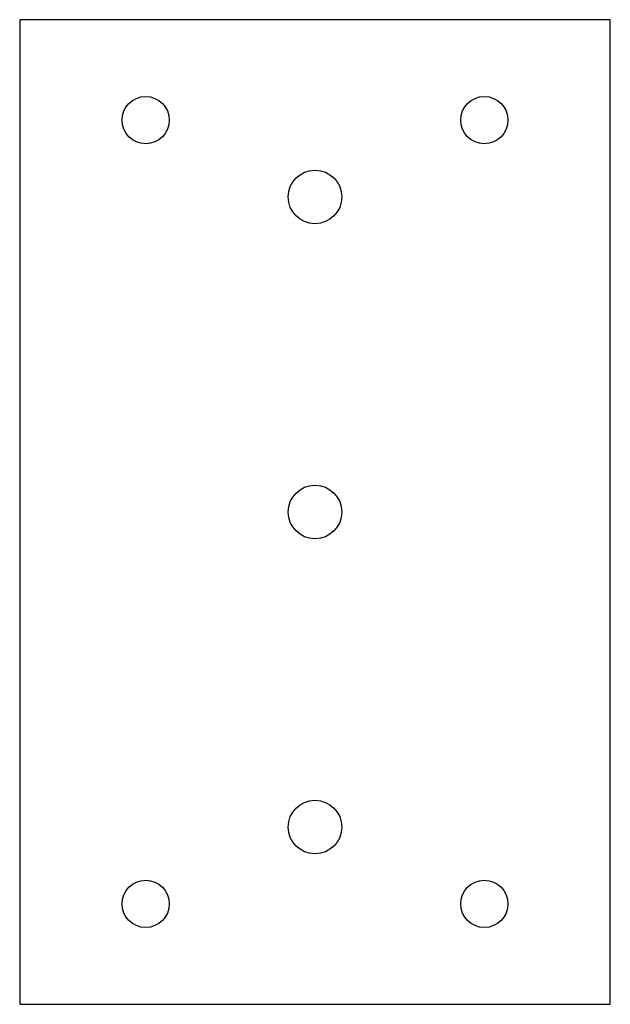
# Model space of a CAD drawing. Header units: millimetres. Extents: x 0 to 75, y 0 to 125.
import ezdxf

# ---------------------------------------------------------------- set-up
doc = ezdxf.new("R2010")
doc.units = ezdxf.units.MM
doc.linetypes.add('SLD-Sürekli', pattern=[0])

msp = doc.modelspace()

# ---------------------------------------------------------------- linework, layer by layer
at = {"color": 7, "linetype": 'SLD-Sürekli', "lineweight": 25}
for p, q in [((75.4, 125.4), (0.4, 125.4)), ((0.4, 125.4), (0.4, 0.4)), ((75.4, 0.4), (75.4, 125.4)), ((0.4, 0.4), (75.4, 0.4))]:
    msp.add_line(p, q, dxfattribs=at)
for centre, radius in [((16.4, 112.65), 3), ((59.4, 112.65), 3), ((37.9, 102.9), 3.4), ((37.9, 62.9), 3.4), ((37.9, 22.9), 3.4), ((16.4, 13.15), 3), ((59.4, 13.15), 3)]:
    msp.add_circle(centre, radius, dxfattribs=at)

doc.saveas('drawing.dxf')
